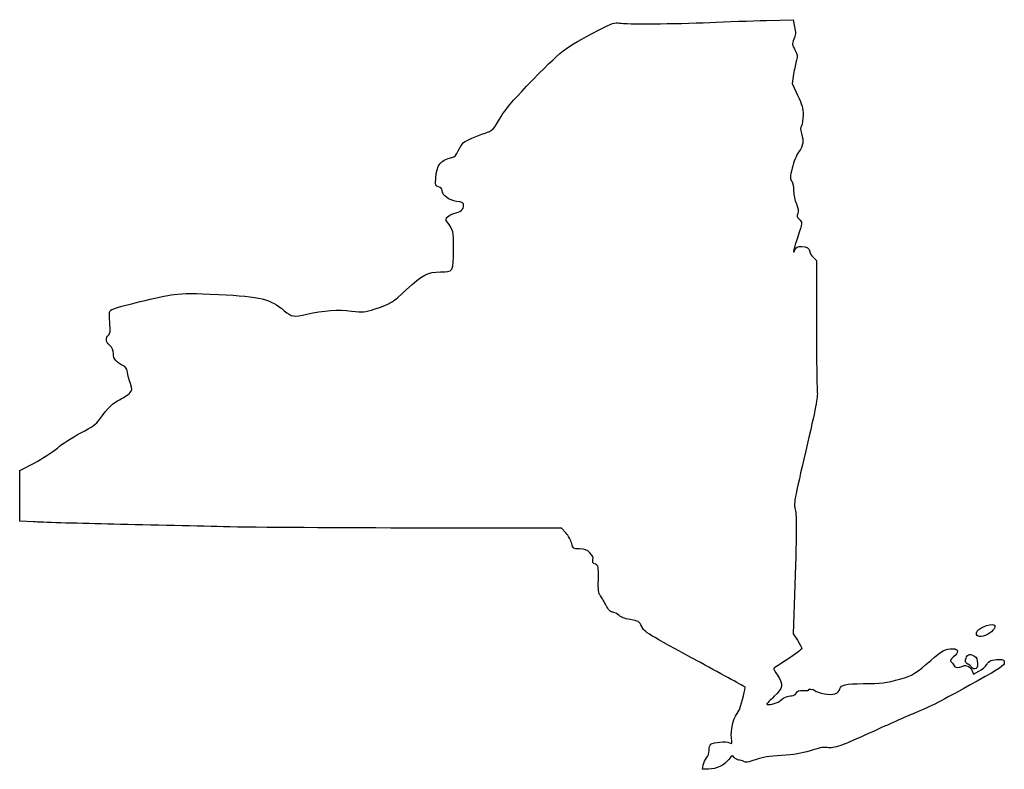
# Model space of a CAD drawing. Extents: x -1 to 206, y 0 to 158.
import ezdxf

# ---------------------------------------------------------------- set-up
doc = ezdxf.new("R2010")
doc.units = 0
doc.layers.get('0').update_dxf_attribs({"linetype": 'CONTINUOUS'})

msp = doc.modelspace()

# ---------------------------------------------------------------- linework, layer by layer
at = {"color": 7}
for points in [[(155.907088, 157.930504), (161.562201, 158.084979), (161.871742, 156.583045)], [(161.677883, 146.608084), (161.376216, 144.62617), (162.516874, 142.192055)], [(165.77925, 108.08636), (166.489857, 107.418774), (166.485906, 94.419943)], [(1.760183, 52.37939), (-1.104943, 52.543886), (-1.112111, 57.879715), (-1.11928, 63.215544), (1.894501, 64.757129)], [(113.783389, 50.054469), (112.874775, 51.082221), (83.162278, 51.0862)], [(161.919296, 39.049236), (161.581956, 28.850693), (162.478604, 27.453419)], [(200.162214, 28.656067), (200.162214, 28.656067), (200.162214, 28.656067), (200.162214, 28.656067)], [(199.227861, 20.998184), (199.49346, 20.299577), (200.663045, 20.944785)], [(143.791909, 0.328931), (142.509096, 0.303249), (142.678937, 1.210001), (142.679022, 1.209973)]]:
    msp.add_lwpolyline(points, dxfattribs=at)
msp.add_lwpolyline([(199.041481, 21.861478), (199.041481, 21.861478), (199.041481, 21.861478), (199.041481, 21.861478)], close=True, dxfattribs=at)
for points in [[(120.618642, 155.847543), (123.609408, 157.407047), (124.048122, 157.558702), (125.016568, 157.367829)], [(125.016568, 157.367829), (126.353878, 157.104256), (136.58957, 157.177535), (144.043087, 157.504044)], [(144.043087, 157.504044), (147.457976, 157.653636), (152.796773, 157.845541), (155.907088, 157.930504)], [(105.507195, 144.057216), (113.400019, 152.164095), (113.088445, 151.920991), (120.618642, 155.847543)], [(161.871742, 156.583045), (162.124811, 155.355054), (162.101781, 154.881522), (161.745476, 153.986832)], [(161.745476, 153.986832), (161.331173, 152.946494), (161.341616, 152.834135), (161.957171, 151.707312)], [(161.957171, 151.707312), (162.516337, 150.683704), (162.562029, 150.390328), (162.292112, 149.556034)], [(162.292112, 149.556034), (162.12021, 149.024714), (161.84383, 147.698137), (161.677883, 146.608084)], [(100.175678, 137.724443), (101.045713, 139.225679), (102.595875, 141.066964), (105.507195, 144.057216)], [(162.516874, 142.192055), (163.459947, 140.179556), (163.657531, 139.458953), (163.657531, 138.031806)], [(96.795136, 134.222378), (98.316737, 134.68323), (98.557952, 134.933104), (100.175678, 137.724443)], [(163.657531, 138.031806), (163.657531, 137.082435), (163.50705, 136.064703), (163.323098, 135.770181)], [(163.323098, 135.770181), (163.065373, 135.357462), (163.065373, 134.978771), (163.323098, 134.11849)], [(92.174509, 132.147927), (92.764438, 132.681741), (94.954031, 133.664761), (96.795136, 134.222378)], [(163.323098, 134.11849), (163.839028, 132.396516), (163.731332, 131.636746), (162.779989, 130.287058)], [(89.806382, 129.104256), (90.400347, 129.234417), (90.738816, 129.585783), (91.136693, 130.485296)], [(91.136693, 130.485296), (91.430232, 131.148849), (91.897254, 131.897034), (92.174509, 132.147927)], [(86.384099, 124.685308), (86.600676, 127.557898), (87.387766, 128.574228), (89.806382, 129.104256)], [(162.779989, 130.287058), (162.237333, 129.517195), (161.703312, 128.206386), (161.380732, 126.852357)], [(161.380732, 126.852357), (160.919863, 124.917927), (160.906993, 124.594173), (161.270496, 124.075197)], [(87.001263, 122.890826), (86.293365, 123.068499), (86.267795, 123.142811), (86.384099, 124.685308)], [(87.739753, 122.149916), (87.739753, 122.513749), (87.484907, 122.769442), (87.001263, 122.890826)], [(161.270496, 124.075197), (161.501692, 123.745144), (161.681976, 122.850844), (161.681976, 122.034191)], [(90.777255, 119.838855), (89.158739, 120.053553), (87.739753, 121.133194), (87.739753, 122.149916)], [(161.681976, 122.034191), (161.681976, 121.192122), (161.920425, 120.041612), (162.248763, 119.299314)], [(90.194438, 117.263332), (91.628917, 117.621438), (92.255309, 118.143679), (92.255309, 118.981501)], [(92.255309, 118.981501), (92.255309, 119.565921), (92.08352, 119.665568), (90.777255, 119.838855)], [(162.248763, 119.299314), (162.675511, 118.334608), (162.749594, 117.84445), (162.548567, 117.315721)], [(88.728971, 115.609586), (88.283455, 116.218508), (88.929461, 116.947536), (90.194438, 117.263332)], [(162.548567, 117.315721), (162.336308, 116.757449), (162.393684, 116.511983), (162.828447, 116.118545)], [(162.828447, 116.118545), (163.538123, 115.476289), (163.528273, 115.353125), (162.528642, 112.369429)], [(90.138642, 109.770151), (90.138642, 113.797468), (90.179903, 113.626582), (88.728971, 115.609586)], [(162.528642, 112.369429), (161.754563, 110.058955), (161.36679, 108.205751), (161.973003, 109.71389)], [(87.383335, 104.986668), (90.117222, 104.986668), (90.138642, 105.023854), (90.138642, 109.770151)], [(161.973003, 109.71389), (162.175441, 110.217541), (162.451963, 110.34889), (163.309777, 110.34889)], [(163.309777, 110.34889), (164.463304, 110.34889), (165.068642, 109.957877), (165.068642, 109.212751)], [(165.068642, 109.212751), (165.068642, 108.960411), (165.388428, 108.453531), (165.77925, 108.08636)], [(80.262276, 101.27605), (83.595772, 104.38269), (84.754858, 104.986668), (87.383335, 104.986668)], [(18.259236, 97.055625), (19.37635, 97.653485), (28.595252, 99.893325), (31.357957, 100.238115)], [(31.357957, 100.238115), (33.523453, 100.508366), (35.551324, 100.510824), (40.68305, 100.249404)], [(40.68305, 100.249404), (49.726221, 99.78873), (51.52633, 99.343364), (54.538821, 96.82135)], [(73.643995, 97.222523), (76.990615, 98.325611), (77.299225, 98.514635), (80.262276, 101.27605)], [(17.834754, 94.394019), (17.680943, 96.573522), (17.711042, 96.762241), (18.259236, 97.055625)], [(54.538821, 96.82135), (56.078174, 95.532627), (56.570567, 95.456396), (59.288367, 96.086031)], [(59.288367, 96.086031), (62.713133, 96.879451), (65.967381, 97.113605), (68.705106, 96.763585)], [(68.705106, 96.763585), (71.180844, 96.447058), (71.33474, 96.461358), (73.643995, 97.222523)], [(17.622748, 91.734853), (17.908608, 91.972097), (17.960097, 92.617892), (17.834754, 94.394019)], [(166.485906, 94.419943), (166.483084, 87.270583), (166.55378, 80.72261), (166.641439, 79.86889)], [(17.780813, 89.574735), (16.941007, 90.37932), (16.886526, 91.123842), (17.622748, 91.734853)], [(18.595309, 87.767503), (18.595309, 88.53108), (18.386453, 88.994495), (17.780813, 89.574735)], [(20.60584, 85.307242), (19.232132, 85.889379), (18.595309, 86.668654), (18.595309, 87.767503)], [(21.536894, 83.912827), (21.395444, 84.715072), (21.155612, 85.074259), (20.60584, 85.307242)], [(22.165259, 81.47465), (21.92445, 82.221317), (21.641683, 83.318498), (21.536894, 83.912827)], [(22.080872, 79.538789), (22.570863, 80.081378), (22.57607, 80.200868), (22.165259, 81.47465)], [(19.989289, 78.167604), (20.852437, 78.603705), (21.793648, 79.220736), (22.080872, 79.538789)], [(166.641439, 79.86889), (166.775917, 78.559478), (166.397881, 76.594912), (164.224798, 67.309999)], [(15.686769, 73.942229), (17.42521, 76.39141), (18.43337, 77.381488), (19.989289, 78.167604)], [(11.740151, 71.120007), (14.22906, 72.388686), (14.949983, 72.904216), (15.686769, 73.942229)], [(6.801634, 67.933247), (7.906213, 68.886833), (9.96361, 70.214443), (11.740151, 71.120007)], [(1.894501, 64.757129), (3.629521, 65.644611), (5.711638, 66.992253), (6.801634, 67.933247)], [(164.224798, 67.309999), (161.961658, 57.64032), (161.685052, 56.179371), (161.947547, 55.282813)], [(161.947547, 55.282813), (162.333655, 53.96404), (162.329281, 51.444422), (161.919296, 39.049236)], [(17.325309, 51.92232), (10.340309, 52.083232), (3.336002, 52.288918), (1.760183, 52.37939)], [(41.737531, 51.359961), (35.295809, 51.508345), (24.310309, 51.761405), (17.325309, 51.92232)], [(83.162278, 51.086203), (66.820398, 51.088461), (48.179253, 51.211577), (41.737531, 51.359961)], [(114.988845, 47.867244), (114.825551, 48.50495), (114.28312, 49.489203), (113.783389, 50.054469)], [(116.659968, 46.682946), (115.293109, 46.707641), (115.284106, 46.714036), (114.988845, 47.867244)], [(118.827406, 45.864934), (118.186113, 46.50625), (117.771105, 46.662866), (116.659968, 46.682946)], [(119.455802, 44.415181), (119.576621, 44.896567), (119.408953, 45.283398), (118.827406, 45.864934)], [(119.969164, 43.449614), (119.445275, 43.68832), (119.328492, 43.907957), (119.455802, 44.415181)], [(120.596827, 40.267536), (120.645707, 43.049744), (120.625867, 43.150402), (119.969164, 43.449614)], [(120.955305, 36.92675), (120.647485, 37.278771), (120.558811, 38.105047), (120.596827, 40.267536)], [(122.141429, 34.951192), (121.714003, 35.780513), (121.180236, 36.669513), (120.955305, 36.92675)], [(123.717555, 33.349795), (123.07423, 33.425112), (122.767228, 33.737052), (122.141429, 34.951192)], [(124.966473, 32.701276), (124.718993, 33.006514), (124.156975, 33.298343), (123.717555, 33.349795)], [(127.29046, 31.825572), (126.051279, 32.037648), (125.263992, 32.334303), (124.966473, 32.701276)], [(129.72886, 30.357424), (129.187022, 31.45907), (129.089712, 31.517645), (127.29046, 31.825572)], [(142.053589, 22.76844), (130.723242, 28.915359), (130.314246, 29.1672), (129.72886, 30.357424)], [(200.162214, 28.656067), (199.824817, 29.535367), (201.771614, 30.755072), (203.52142, 30.760646)], [(203.52142, 30.760646), (204.418576, 30.763496), (204.059053, 29.737294), (202.89246, 28.965281)], [(162.478604, 27.453419), (162.971731, 26.684914), (163.375224, 25.90475), (163.375224, 25.719717)], [(202.89246, 28.965281), (201.639365, 28.136013), (200.415, 27.997349), (200.162214, 28.656067)], [(163.375224, 25.719717), (163.375224, 25.534686), (162.073474, 24.543711), (160.482447, 23.517551)], [(190.50869, 23.195005), (192.826722, 25.251671), (193.629051, 25.682221), (195.143597, 25.682221)], [(195.143597, 25.682221), (196.403889, 25.682221), (196.456579, 24.892617), (195.263344, 23.888566)], [(160.482447, 23.517551), (158.891419, 22.491388), (157.541578, 21.610976), (157.482819, 21.561076)], [(184.239208, 19.329565), (186.43103, 19.914733), (187.678227, 20.683704), (190.50869, 23.195005)], [(195.263344, 23.888566), (194.619256, 23.346595), (194.5049, 23.118613), (194.790735, 22.946257)], [(194.790735, 22.946257), (194.998111, 22.821204), (195.249487, 22.49664), (195.349309, 22.224999)], [(198.32839, 22.450147), (197.931219, 22.576201), (197.79832, 22.831759), (197.860579, 23.349651)], [(197.860579, 23.349651), (197.989441, 24.421746), (198.714273, 24.763088), (199.61236, 24.174629)], [(199.61236, 24.174629), (200.199269, 23.790067), (200.34642, 23.468673), (200.34642, 22.571274)], [(202.28523, 22.350681), (202.783804, 23.188649), (203.343394, 23.414805), (204.932447, 23.420593)], [(204.932447, 23.420593), (205.864062, 23.42398), (205.99078, 23.342909), (205.99078, 22.743469)], [(151.467225, 17.626678), (151.387779, 17.687833), (146.869542, 20.1557), (142.053589, 22.76844)], [(157.482819, 21.561071), (157.424033, 21.511174), (157.773283, 20.851149), (158.258931, 20.094351)], [(195.349309, 22.224999), (195.552198, 21.673014), (196.432393, 21.580101), (197.260433, 22.023263)], [(197.260433, 22.023263), (197.972649, 22.404424), (198.871216, 21.936248), (199.227861, 20.998184)], [(199.041481, 21.861479), (198.954415, 22.088403), (198.633529, 22.353305), (198.32839, 22.450147)], [(199.773114, 21.44889), (199.457815, 21.44889), (199.128575, 21.634553), (199.041481, 21.861479)], [(200.34642, 22.571274), (200.34642, 21.631259), (200.253259, 21.44889), (199.773114, 21.44889)], [(205.99078, 22.743469), (205.99078, 22.151011), (205.247943, 21.648176), (200.27578, 18.874987)], [(200.663045, 20.944785), (201.306314, 21.299654), (202.036282, 21.932306), (202.28523, 22.350681)], [(158.258931, 20.094351), (159.539401, 18.098893), (159.441893, 17.455048), (157.589669, 15.675357)], [(176.380956, 18.339577), (180.219799, 18.36557), (180.993652, 18.463061), (184.239208, 19.329565)], [(200.27578, 18.874987), (192.028964, 14.275366), (191.0216, 13.760423), (186.799669, 11.986233)], [(150.335401, 13.123335), (150.743945, 14.21291), (151.580113, 17.539819), (151.467225, 17.626678)], [(162.260955, 16.396187), (162.51772, 16.875984), (162.786565, 16.968011), (163.682, 16.882619)], [(163.682, 16.882619), (164.28937, 16.824693), (164.786335, 16.875902), (164.786335, 16.996425)], [(164.786335, 16.996431), (164.786335, 17.345777), (165.768017, 17.249895), (166.154803, 16.862779)], [(166.154803, 16.862779), (166.348661, 16.668749), (167.253776, 16.374591), (168.166172, 16.209085)], [(168.166172, 16.209085), (170.027541, 15.871451), (171.096909, 16.202114), (171.418275, 17.214716)], [(171.418275, 17.214716), (171.715738, 18.151902), (172.425555, 18.312789), (176.380956, 18.339577)], [(157.589669, 15.675357), (156.735947, 14.855067), (156.037362, 14.135807), (156.037277, 14.076964)], [(156.037277, 14.076964), (156.037277, 13.705023), (158.13289, 14.122288), (158.655537, 14.598172)], [(158.655537, 14.598172), (159.537595, 15.401249), (160.398119, 15.804437), (161.230081, 15.804437)], [(161.230081, 15.804437), (161.666397, 15.804437), (162.067463, 16.034666), (162.260955, 16.396187)], [(149.668538, 11.853335), (149.860675, 12.086168), (150.160761, 12.657668), (150.335401, 13.123335)], [(148.597166, 6.965895), (148.406129, 8.406018), (148.978533, 11.01728), (149.668538, 11.853335)], [(186.799669, 11.986233), (184.704169, 11.105643), (180.703669, 9.33405), (177.909669, 8.049402)], [(144.254753, 5.572338), (144.842961, 6.037892), (147.505671, 6.263641), (148.176175, 5.904796)], [(148.176175, 5.904796), (148.765652, 5.589328), (148.776236, 5.615998), (148.597166, 6.965895)], [(177.909669, 8.049402), (171.814572, 5.246936), (170.17599, 4.681927), (168.71295, 4.878156)], [(143.375434, 2.699288), (143.681814, 3.038321), (143.901976, 3.70239), (143.901976, 4.287521)], [(143.901976, 4.287521), (143.901976, 4.840592), (144.060726, 5.418753), (144.254753, 5.572338)], [(165.139706, 4.226392), (163.243257, 3.61651), (161.826981, 3.381024), (159.135936, 3.228144)], [(168.71295, 4.878156), (167.960743, 4.97905), (166.850537, 4.776556), (165.139706, 4.226392)], [(142.679022, 1.209916), (142.772438, 1.708631), (143.085817, 2.378852), (143.375434, 2.699288)], [(148.039495, 2.382408), (147.05468, 1.148166), (145.428064, 0.361782), (143.791909, 0.328931)], [(149.19542, 2.804472), (148.828136, 3.328869), (148.780977, 3.311653), (148.039495, 2.382408)], [(150.13062, 2.257779), (149.826864, 2.257779), (149.406043, 2.503792), (149.19542, 2.804472)], [(151.187937, 1.942368), (150.910146, 2.11585), (150.434376, 2.257779), (150.13062, 2.257779)], [(153.653544, 2.327516), (152.121133, 1.779949), (151.582682, 1.695846), (151.187937, 1.942368)], [(159.135936, 3.228144), (156.47856, 3.077183), (155.132896, 2.856118), (153.653544, 2.327516)]]:
    msp.add_open_spline(points, degree=3, dxfattribs=at)

doc.saveas('drawing.dxf')
